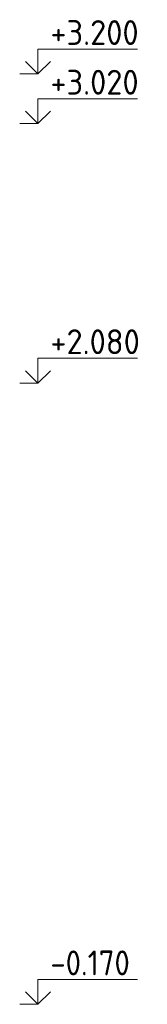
# Model space of a CAD drawing. Header units: millimetres. Extents: x 24180 to 116279, y -2337 to 52405.
# Tile 37 of 41: x 47885 to 48347, y 48399 to 51965. Entities that reach past the tile are written whole.
import ezdxf

# ---------------------------------------------------------------- set-up
doc = ezdxf.new("R2010")
doc.units = ezdxf.units.MM
doc.layers.add('Высотная отметки_ общее', color=7, linetype='Continuous', lineweight=13)
doc.styles.add('ISOCPEUR', font='ISOCPEUR')

# ---------------------------------------------------------------- blocks, each defined once
blk = doc.blocks.new('COMPLEX_ELEVATIONDIM_0')
at = {"layer": 'Высотная отметки_ общее', "color": 7, "linetype": 'Continuous', "lineweight": 13, "transparency": 33554687}
for p, q in [((47951.4, 51768.6), (47951.4, 51858.6)), ((47951.4, 51858.6), (48311.4, 51858.6)), ((47951.4, 51768.6), (47906.4, 51813.6)), ((47951.4, 51768.6), (47996.4, 51813.6)), ((47951.4, 51768.6), (47885.3, 51768.6)), ((47951.4, 51768.6), (47951.4, 51768.6)), ((47951.4, 51768.6), (47951.4, 51768.6)), ((47951.4, 51768.6), (47951.4, 51768.6)), ((47951.4, 51768.6), (47951.4, 51768.6)), ((47951.4, 51588.6), (47951.4, 51678.6)), ((47951.4, 51678.6), (48311.4, 51678.6)), ((47951.4, 51588.6), (47906.4, 51633.6)), ((47951.4, 51588.6), (47996.4, 51633.6)), ((47951.4, 51588.6), (47885.3, 51588.6)), ((47951.4, 51588.6), (47951.4, 51588.6)), ((47951.4, 51588.6), (47951.4, 51588.6)), ((47951.4, 51588.6), (47951.4, 51588.6)), ((47951.4, 51588.6), (47951.4, 51588.6)), ((47951.4, 50648.6), (47951.4, 50738.6)), ((47951.4, 50738.6), (48311.4, 50738.6)), ((47951.4, 50648.6), (47906.4, 50693.6)), ((47951.4, 50648.6), (47996.4, 50693.6)), ((47951.4, 50648.6), (47885.3, 50648.6)), ((47951.4, 50648.6), (47951.4, 50648.6)), ((47951.4, 50648.6), (47951.4, 50648.6)), ((47951.4, 50648.6), (47951.4, 50648.6)), ((47951.4, 50648.6), (47951.4, 50648.6)), ((47951.4, 48398.6), (47951.4, 48488.6)), ((47951.4, 48488.6), (48311.4, 48488.6)), ((47951.4, 48398.6), (47906.4, 48443.6)), ((47951.4, 48398.6), (47996.4, 48443.6)), ((47951.4, 48398.6), (47951.4, 48398.6)), ((47951.4, 48398.6), (47951.4, 48398.6)), ((47951.4, 48398.6), (47951.4, 48398.6)), ((47951.4, 48398.6), (47951.4, 48398.6))]:
    blk.add_line(p, q, dxfattribs=at)
blk.add_lwpolyline([(47951.4, 48398.6), (47891.4, 48398.6), (47891.4, 48398.6), (47885.3, 48398.6)], dxfattribs=at)
at = {"layer": 'Высотная отметки_ общее', "color": 7, "linetype": 'Continuous', "lineweight": 13, "transparency": 33554687, "char_height": 90, "attachment_point": 7, "style": 'ISOCPEUR'}
for s, insert, width in [('\\W0.95;+3.200', (47996.4, 51873.6), 384.431), ('\\W0.95;+3.020', (47996.4, 51693.6), 384.431), ('\\W0.95;+2.080', (47996.4, 50753.6), 384.431), ('\\W0.90;-0.170', (47996.4, 48503.6), 364.237)]:
    blk.add_mtext(s, dxfattribs=dict(at, insert=insert, width=width))

msp = doc.modelspace()

# ---------------------------------------------------------------- block references
at = {"layer": 'Высотная отметки_ общее', "color": 7, "linetype": 'Continuous', "lineweight": 13, "transparency": 33554687}
msp.add_blockref('COMPLEX_ELEVATIONDIM_0', (0, 0), dxfattribs=at)

doc.saveas('drawing.dxf')
